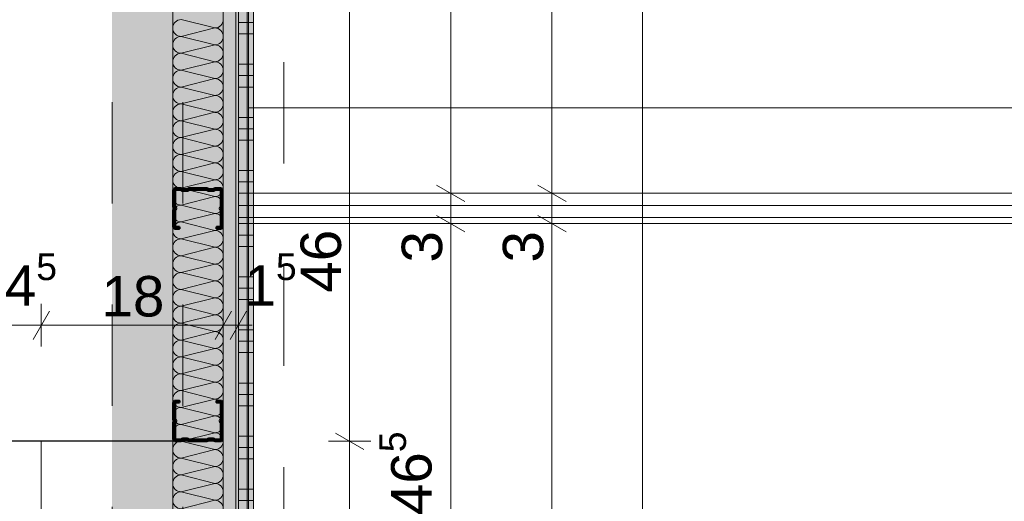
# Model space of a CAD drawing. Header units: metres. Extents: x -3.5 to 65.3, y -10.9 to 16.7.
# Tile 65 of 213: x 40.2 to 41.2, y 1.6 to 2.1. Entities that reach past the tile are written whole.
import ezdxf

# ---------------------------------------------------------------- set-up
doc = ezdxf.new("R2010")
doc.units = ezdxf.units.M
doc.header["$MEASUREMENT"] = 0
for name, pattern in [('Achse', [0.08, 0.04, -0.02, 0, -0.02]), ('DASHED', [0.015, 0.007, -0.008]), ('Untersicht', [0.04, 0.03, -0.01])]:
    doc.linetypes.add(name, pattern=pattern)
for name, color, linetype in [('102 - Bemaßung_ Beschriftung.Detail_ Ausschnitt', 7, 'Continuous'), ('612 - Struktur.Stahlbau', 7, 'Continuous'), ('654 - Abdeckung.Wand Belag', 7, 'Continuous'), ('660 - Unterkonstruktion.Trockenbau', 7, 'Continuous'), ('Neubau_606 - Struktur.Wand Innen Ausbau', 7, 'Continuous'), ('Neubau_612 - Struktur.Stahlbau', 7, 'Continuous'), ('Neubau_650 - Abdeckung.Fußboden Aufbau', 7, 'Continuous'), ('Neubau_653 - Abdeckung.TB Verkofferung', 7, 'Continuous'), ('Neubau_702 - Einrichtung.Möbel Sanitär', 7, 'Continuous'), ('Neubau_802 - HKLSE.Sanitär', 7, 'Continuous')]:
    doc.layers.add(name, color=color, linetype=linetype)
doc.styles.add('ERSTELLTER_STIL_1', font='txt')
doc.dimstyles.new('ERSTELLTER_STIL__1', dxfattribs={"dimtxt": 0.04, "dimasz": 0.02128, "dimexe": 0.18, "dimexo": 0.0625, "dimgap": 0, "dimtad": 1, "dimtih": 1, "dimtoh": 1, "dimzin": 0, "dimdsep": 46, "dimtxsty": 'ERSTELLTER_STIL_1', "dimblk": 'ARROWHEAD_2', "dimblk1": 'ARROWHEAD_2', "dimblk2": 'ARROWHEAD_2', "dimcen": 0.09, "dimse1": 1, "dimse2": 1, "dimclrd": 7, "dimclre": 7, "dimclrt": 7, "dimazin": 0, "dimtfac": 1, "dimtdec": 4, "dimtmove": 0, "dimatfit": 3, "dimfxl": 1, "dimtolj": 1, "dimtzin": 0, "dimarcsym": 0})
doc.dimstyles.new('ERSTELLTER_STIL__2', dxfattribs={"dimtxt": 0.04, "dimasz": 0.02128, "dimexe": 0.18, "dimexo": 0.0625, "dimgap": 0, "dimtad": 1, "dimtih": 1, "dimtoh": 1, "dimzin": 0, "dimdsep": 46, "dimtxsty": 'ERSTELLTER_STIL_1', "dimblk": 'ARROWHEAD_2', "dimblk1": 'ARROWHEAD_2', "dimblk2": 'ARROWHEAD_2', "dimcen": 0.09, "dimse1": 1, "dimse2": 1, "dimclrd": 7, "dimclre": 7, "dimclrt": 7, "dimazin": 0, "dimtfac": 1, "dimtdec": 4, "dimtmove": 2, "dimatfit": 3, "dimfxl": 1, "dimtolj": 1, "dimtzin": 0, "dimarcsym": 0})
doc.dimstyles.new('ERSTELLTER_STIL__3', dxfattribs={"dimtxt": 0.04, "dimasz": 0.02128, "dimexe": 0.18, "dimexo": 0.0625, "dimgap": 0, "dimtad": 1, "dimzin": 0, "dimdsep": 46, "dimtxsty": 'ERSTELLTER_STIL_1', "dimblk": 'ARROWHEAD_2', "dimblk1": 'ARROWHEAD_2', "dimblk2": 'ARROWHEAD_2', "dimcen": 0.09, "dimse1": 1, "dimse2": 1, "dimclrd": 7, "dimclre": 7, "dimclrt": 7, "dimazin": 0, "dimtfac": 1, "dimtdec": 4, "dimtmove": 0, "dimatfit": 3, "dimfxl": 1, "dimtolj": 1, "dimtzin": 0, "dimarcsym": 0})
doc.dimstyles.new('ERSTELLTER_STIL__4', dxfattribs={"dimtxt": 0.04, "dimasz": 0.02128, "dimexe": 0.18, "dimexo": 0.0625, "dimgap": 0, "dimtad": 1, "dimzin": 0, "dimdsep": 46, "dimtxsty": 'ERSTELLTER_STIL_1', "dimblk": 'ARROWHEAD_2', "dimblk1": 'ARROWHEAD_2', "dimblk2": 'ARROWHEAD_2', "dimcen": 0.09, "dimse1": 1, "dimse2": 1, "dimclrd": 7, "dimclre": 7, "dimclrt": 7, "dimazin": 0, "dimtfac": 1, "dimtdec": 4, "dimtmove": 2, "dimatfit": 3, "dimfxl": 1, "dimtolj": 1, "dimtzin": 0, "dimarcsym": 0})
pattern_1 = [(45, (0, 0), (-0.0070710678, 0.0070710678), [0, -0.01])]

# ---------------------------------------------------------------- blocks, each defined once
blk = doc.blocks.new('*X5')
at = {"layer": 'Neubau_606 - Struktur.Wand Innen Ausbau', "color": 7, "linetype": 'Continuous', "lineweight": 5}
for p, q in [((40.38166, 2.08332), (40.34833, 2.09165)), ((40.38166, 2.08332), (40.34833, 2.07499)), ((40.38166, 2.06665), (40.34833, 2.07499)), ((40.38166, 2.06665), (40.34833, 2.05832)), ((40.38166, 2.04999), (40.34833, 2.05832)), ((40.38166, 2.04999), (40.34833, 2.04165)), ((40.38166, 2.03332), (40.34833, 2.04165)), ((40.38166, 2.03332), (40.34833, 2.02499)), ((40.38166, 2.01665), (40.34833, 2.02499)), ((40.38166, 2.01665), (40.34833, 2.00832)), ((40.38166, 1.99999), (40.34833, 2.00832)), ((40.38166, 1.99999), (40.34833, 1.99165)), ((40.38166, 1.98332), (40.34833, 1.99165)), ((40.38166, 1.98332), (40.34833, 1.97499)), ((40.38166, 1.96665), (40.34833, 1.97499)), ((40.38166, 1.96665), (40.34833, 1.95832)), ((40.38166, 1.94999), (40.34833, 1.95832)), ((40.38166, 1.94999), (40.34833, 1.94165)), ((40.38166, 1.93332), (40.34833, 1.94165)), ((40.38166, 1.93332), (40.34833, 1.92499)), ((40.38166, 1.91665), (40.34833, 1.92499)), ((40.38166, 1.91665), (40.34833, 1.90832)), ((40.38166, 1.89999), (40.34833, 1.90832)), ((40.38166, 1.89999), (40.34833, 1.89165)), ((40.38166, 1.88332), (40.34833, 1.89165)), ((40.38166, 1.88332), (40.34833, 1.87499)), ((40.38166, 1.86665), (40.34833, 1.87499)), ((40.38166, 1.86665), (40.34833, 1.85832)), ((40.38166, 1.84999), (40.34833, 1.85832)), ((40.38166, 1.84999), (40.34833, 1.84165)), ((40.38166, 1.83332), (40.34833, 1.84165)), ((40.38166, 1.83332), (40.34833, 1.82499)), ((40.38166, 1.81665), (40.34833, 1.82499)), ((40.38166, 1.81665), (40.34833, 1.80832)), ((40.38166, 1.79999), (40.34833, 1.80832)), ((40.38166, 1.79999), (40.34833, 1.79165)), ((40.38166, 1.78332), (40.34833, 1.79165)), ((40.38166, 1.78332), (40.34833, 1.77499)), ((40.38166, 1.76665), (40.34833, 1.77499)), ((40.38166, 1.76665), (40.34833, 1.75832)), ((40.38166, 1.74999), (40.34833, 1.75832)), ((40.38166, 1.74999), (40.34833, 1.74165)), ((40.38166, 1.73332), (40.34833, 1.74165)), ((40.38166, 1.73332), (40.34833, 1.72499)), ((40.38166, 1.71665), (40.34833, 1.72499)), ((40.38166, 1.71665), (40.34833, 1.70832)), ((40.38166, 1.69999), (40.34833, 1.70832)), ((40.38166, 1.69999), (40.34833, 1.69165)), ((40.38166, 1.68332), (40.34833, 1.69165)), ((40.38166, 1.68332), (40.34833, 1.67499)), ((40.38166, 1.66665), (40.34833, 1.67499)), ((40.38166, 1.66665), (40.34833, 1.65832)), ((40.38166, 1.64999), (40.34833, 1.65832)), ((40.38166, 1.64999), (40.34833, 1.64165)), ((40.38166, 1.63332), (40.34833, 1.64165)), ((40.38166, 1.63332), (40.34833, 1.62499)), ((40.38166, 1.61665), (40.34833, 1.62499)), ((40.38166, 1.61665), (40.34833, 1.60832))]:
    blk.add_line(p, q, dxfattribs=at)
for centre, start, end in [((40.34833, 2.08332), 89.99998, 179.99998), ((40.34833, 2.08332), 179.99998, 269.99998), ((40.38166, 2.09165), 269.99998, 359.99998), ((40.38166, 2.07499), 359.99998, 89.99998), ((40.34833, 2.06665), 89.99998, 179.99998), ((40.38166, 2.07499), 269.99998, 359.99998), ((40.34833, 2.06665), 179.99998, 269.99998), ((40.38166, 2.05832), 359.99998, 89.99998), ((40.34833, 2.04999), 89.99998, 179.99998), ((40.38166, 2.05832), 269.99998, 359.99998), ((40.34833, 2.04999), 179.99998, 269.99998), ((40.38166, 2.04165), 359.99998, 89.99998), ((40.34833, 2.03332), 89.99998, 179.99998), ((40.38166, 2.04165), 269.99998, 359.99998), ((40.34833, 2.03332), 179.99998, 269.99998), ((40.34833, 2.01665), 89.99998, 179.99998), ((40.38166, 2.02499), 359.99998, 89.99998), ((40.38166, 2.02499), 269.99998, 359.99998), ((40.34833, 2.01665), 179.99998, 269.99998), ((40.38166, 2.00832), 359.99998, 89.99998), ((40.34833, 1.99999), 89.99998, 179.99998), ((40.38166, 2.00832), 269.99998, 359.99998), ((40.34833, 1.99999), 179.99998, 269.99998), ((40.38166, 1.99165), 359.99998, 89.99998), ((40.34833, 1.98332), 89.99998, 179.99998), ((40.38166, 1.99165), 269.99998, 359.99998), ((40.34833, 1.98332), 179.99998, 269.99998), ((40.38166, 1.97499), 359.99998, 89.99998), ((40.34833, 1.96665), 89.99998, 179.99998), ((40.34833, 1.96665), 179.99998, 269.99998), ((40.38166, 1.97499), 269.99998, 359.99998), ((40.38166, 1.95832), 359.99998, 89.99998), ((40.34833, 1.94999), 89.99998, 179.99998), ((40.38166, 1.95832), 269.99998, 359.99998), ((40.34833, 1.94999), 179.99998, 269.99998), ((40.38166, 1.94165), 359.99998, 89.99998), ((40.34833, 1.93332), 89.99998, 179.99998), ((40.38166, 1.94165), 269.99998, 359.99998), ((40.34833, 1.93332), 179.99998, 269.99998), ((40.38166, 1.92499), 359.99998, 89.99998), ((40.34833, 1.91665), 89.99998, 179.99998), ((40.38166, 1.92499), 269.99998, 359.99998), ((40.34833, 1.91665), 179.99998, 269.99998), ((40.34833, 1.89999), 89.99998, 179.99998), ((40.38166, 1.90832), 359.99998, 89.99998), ((40.38166, 1.90832), 269.99998, 359.99998), ((40.34833, 1.89999), 179.99998, 269.99998), ((40.38166, 1.89165), 359.99998, 89.99998), ((40.34833, 1.88332), 89.99998, 179.99998), ((40.38166, 1.89165), 269.99998, 359.99998), ((40.34833, 1.88332), 179.99998, 269.99998), ((40.38166, 1.87499), 359.99998, 89.99998), ((40.34833, 1.86665), 89.99998, 179.99998), ((40.38166, 1.87499), 269.99998, 359.99998), ((40.34833, 1.86665), 179.99998, 269.99998), ((40.38166, 1.85832), 359.99998, 89.99998), ((40.34833, 1.84999), 89.99998, 179.99998), ((40.34833, 1.84999), 179.99998, 269.99998), ((40.38166, 1.85832), 269.99998, 359.99998), ((40.38166, 1.84165), 359.99998, 89.99998), ((40.34833, 1.83332), 89.99998, 179.99998), ((40.38166, 1.84165), 269.99998, 359.99998), ((40.34833, 1.83332), 179.99998, 269.99998), ((40.38166, 1.82499), 359.99998, 89.99998), ((40.34833, 1.81665), 89.99998, 179.99998), ((40.38166, 1.82499), 269.99998, 359.99998), ((40.34833, 1.81665), 179.99998, 269.99998), ((40.38166, 1.80832), 359.99998, 89.99998), ((40.34833, 1.79999), 89.99998, 179.99998), ((40.38166, 1.80832), 269.99998, 359.99998), ((40.34833, 1.79999), 179.99998, 269.99998), ((40.34833, 1.78332), 89.99998, 179.99998), ((40.38166, 1.79165), 359.99998, 89.99998), ((40.38166, 1.79165), 269.99998, 359.99998), ((40.34833, 1.78332), 179.99998, 269.99998), ((40.38166, 1.77499), 359.99998, 89.99998), ((40.34833, 1.76665), 89.99998, 179.99998), ((40.38166, 1.77499), 269.99998, 359.99998), ((40.34833, 1.76665), 179.99998, 269.99998), ((40.38166, 1.75832), 359.99998, 89.99998), ((40.34833, 1.74999), 89.99998, 179.99998), ((40.38166, 1.75832), 269.99998, 359.99998), ((40.34833, 1.74999), 179.99998, 269.99998), ((40.38166, 1.74165), 359.99998, 89.99998), ((40.34833, 1.73332), 89.99998, 179.99998), ((40.34833, 1.73332), 179.99998, 269.99998), ((40.38166, 1.74165), 269.99998, 359.99998), ((40.38166, 1.72499), 359.99998, 89.99998), ((40.34833, 1.71665), 89.99998, 179.99998), ((40.38166, 1.72499), 269.99998, 359.99998), ((40.34833, 1.71665), 179.99998, 269.99998), ((40.38166, 1.70832), 359.99998, 89.99998), ((40.34833, 1.69999), 89.99998, 179.99998), ((40.38166, 1.70832), 269.99998, 359.99998), ((40.34833, 1.69999), 179.99998, 269.99998), ((40.38166, 1.69165), 359.99998, 89.99998), ((40.34833, 1.68332), 89.99998, 179.99998), ((40.38166, 1.69165), 269.99998, 359.99998), ((40.34833, 1.68332), 179.99998, 269.99998), ((40.34833, 1.66665), 89.99998, 179.99998), ((40.38166, 1.67499), 359.99998, 89.99998), ((40.38166, 1.67499), 269.99998, 359.99998), ((40.34833, 1.66665), 179.99998, 269.99998), ((40.38166, 1.65832), 359.99998, 89.99998), ((40.34833, 1.64999), 89.99998, 179.99998), ((40.38166, 1.65832), 269.99998, 359.99998), ((40.34833, 1.64999), 179.99998, 269.99998), ((40.38166, 1.64165), 359.99998, 89.99998), ((40.34833, 1.63332), 89.99998, 179.99998), ((40.38166, 1.64165), 269.99998, 359.99998), ((40.34833, 1.63332), 179.99998, 269.99998), ((40.38166, 1.62499), 359.99998, 89.99998), ((40.34833, 1.61665), 89.99998, 179.99998), ((40.34833, 1.61665), 179.99998, 269.99998), ((40.38166, 1.62499), 269.99998, 359.99998), ((40.38166, 1.60832), 359.99998, 89.99998)]:
    blk.add_arc(centre, 0.00833, start, end, dxfattribs=at)
blk = doc.blocks.new('*X98')
at = {"layer": '654 - Abdeckung.Wand Belag', "color": 7, "linetype": 'Continuous', "lineweight": 5}
for p, q in [((40.41375, 2.1), (40.41375, 2.0475)), ((40.405, 2.08875), (40.42, 2.08875)), ((40.405, 2.0775), (40.42, 2.0775)), ((40.405, 2.0475), (40.42, 2.0475)), ((40.41375, 2.0475), (40.41375, 1.995)), ((40.405, 2.03625), (40.42, 2.03625)), ((40.405, 2.025), (40.42, 2.025)), ((40.405, 1.995), (40.42, 1.995)), ((40.41375, 1.995), (40.41375, 1.9425)), ((40.405, 1.98375), (40.42, 1.98375)), ((40.405, 1.9725), (40.42, 1.9725)), ((40.405, 1.9425), (40.42, 1.9425)), ((40.41375, 1.9425), (40.41375, 1.89)), ((40.405, 1.93125), (40.42, 1.93125)), ((40.405, 1.92), (40.42, 1.92)), ((40.405, 1.89), (40.42, 1.89)), ((40.41375, 1.89), (40.41375, 1.8375)), ((40.405, 1.87875), (40.42, 1.87875)), ((40.405, 1.8675), (40.42, 1.8675)), ((40.405, 1.8375), (40.42, 1.8375)), ((40.41375, 1.8375), (40.41375, 1.785)), ((40.405, 1.82625), (40.42, 1.82625)), ((40.405, 1.815), (40.42, 1.815)), ((40.405, 1.785), (40.42, 1.785)), ((40.41375, 1.785), (40.41375, 1.7325)), ((40.405, 1.77375), (40.42, 1.77375)), ((40.405, 1.7625), (40.42, 1.7625)), ((40.405, 1.7325), (40.42, 1.7325)), ((40.41375, 1.7325), (40.41375, 1.68)), ((40.405, 1.72125), (40.42, 1.72125)), ((40.405, 1.71), (40.42, 1.71)), ((40.405, 1.68), (40.42, 1.68)), ((40.41375, 1.68), (40.41375, 1.6275)), ((40.405, 1.66875), (40.42, 1.66875)), ((40.405, 1.6575), (40.42, 1.6575)), ((40.405, 1.6275), (40.42, 1.6275)), ((40.41375, 1.6275), (40.41375, 1.575)), ((40.405, 1.61625), (40.42, 1.61625))]:
    blk.add_line(p, q, dxfattribs=at)
blk = doc.blocks.new('*D218')
at = {"layer": '102 - Bemaßung_ Beschriftung.Detail_ Ausschnitt', "color": 7, "linetype": 'Continuous', "lineweight": 5}
for p, q in [((40.71498, 0.96), (40.71498, 1.89)), ((40.70098, 0.96808), (40.72898, 0.95192)), ((40.73598, 0.96), (40.69398, 0.96)), ((40.71498, 0.93), (40.71498, 0.96)), ((40.70098, 0.93808), (40.72898, 0.92192)), ((40.73598, 0.93), (40.69398, 0.93))]:
    blk.add_line(p, q, dxfattribs=at)
blk = doc.blocks.new('ARROWHEAD_2')
at = {"color": 0, "linetype": 'Continuous', "lineweight": 0}
for p, q in [((-0.378, -0.655), (0.378, 0.655)), ((0, 0), (-1, 0))]:
    blk.add_line(p, q, dxfattribs=at)
blk = doc.blocks.new('*D219')
at = {"layer": '102 - Bemaßung_ Beschriftung.Detail_ Ausschnitt', "color": 7, "linetype": 'Continuous', "lineweight": 5}
for p, q in [((40.73598, 1.89), (40.69398, 1.89)), ((40.70098, 1.89808), (40.72898, 1.88192)), ((40.71498, 0.96), (40.71498, 1.89)), ((40.70098, 0.96808), (40.72898, 0.95192))]:
    blk.add_line(p, q, dxfattribs=at)
at = {"layer": '102 - Bemaßung_ Beschriftung.Detail_ Ausschnitt', "color": 7, "lineweight": 5, "char_height": 0.04, "attachment_point": 7, "rotation": 90, "style": 'ERSTELLTER_STIL_1'}
for s, insert in [('\\A1;{\\pql;\\fArial|b0|i0|c0|p38;3}', (40.70698, 1.85155)), ('\\A1;{\\pql;\\fArial|b0|i0|c0|p38;93}', (40.70698, 1.37947))]:
    blk.add_mtext(s, dxfattribs=dict(at, insert=insert))
blk = doc.blocks.new('*D220')
at = {"layer": '102 - Bemaßung_ Beschriftung.Detail_ Ausschnitt', "color": 7, "linetype": 'Continuous', "lineweight": 5}
for p, q in [((40.70098, 1.92808), (40.72898, 1.91192)), ((40.73598, 1.92), (40.69398, 1.92)), ((40.71498, 1.89), (40.71498, 1.92)), ((40.73598, 1.89), (40.69398, 1.89)), ((40.70098, 1.89808), (40.72898, 1.88192))]:
    blk.add_line(p, q, dxfattribs=at)
blk = doc.blocks.new('*D221')
at = {"layer": '102 - Bemaßung_ Beschriftung.Detail_ Ausschnitt', "color": 7, "linetype": 'Continuous', "lineweight": 5}
for p, q in [((40.70098, 2.85808), (40.72898, 2.84192)), ((40.73598, 2.85), (40.69398, 2.85)), ((40.71498, 1.92), (40.71498, 2.85)), ((40.70098, 1.92808), (40.72898, 1.91192)), ((40.73598, 1.92), (40.69398, 1.92))]:
    blk.add_line(p, q, dxfattribs=at)
at = {"layer": '102 - Bemaßung_ Beschriftung.Detail_ Ausschnitt', "color": 7, "lineweight": 5, "char_height": 0.04, "attachment_point": 7, "rotation": 90, "style": 'ERSTELLTER_STIL_1'}
for s, insert in [('\\A1;{\\pql;\\fArial|b0|i0|c0|p38;3}', (40.70698, 2.81155)), ('\\A1;{\\pql;\\fArial|b0|i0|c0|p38;93}', (40.70698, 2.33947))]:
    blk.add_mtext(s, dxfattribs=dict(at, insert=insert))
blk = doc.blocks.new('*D229')
at = {"layer": '102 - Bemaßung_ Beschriftung.Detail_ Ausschnitt', "color": 7, "linetype": 'Continuous', "lineweight": 5}
for p, q in [((40.53598, 1.67497), (40.49398, 1.67497)), ((40.50098, 1.68305), (40.52898, 1.66689)), ((40.51498, 1.17497), (40.51498, 1.67497)), ((40.50098, 1.18305), (40.52898, 1.16689)), ((40.53598, 1.17497), (40.49398, 1.17497))]:
    blk.add_line(p, q, dxfattribs=at)
at = {"layer": '102 - Bemaßung_ Beschriftung.Detail_ Ausschnitt', "color": 7, "lineweight": 5, "insert": (40.50698, 1.39462), "char_height": 0.04, "attachment_point": 7, "rotation": 90, "style": 'ERSTELLTER_STIL_1'}
blk.add_mtext('\\A1;{\\pql;\\fArial|b0|i0|c0|p38;50}', dxfattribs=at)
blk = doc.blocks.new('*D230')
at = {"layer": '102 - Bemaßung_ Beschriftung.Detail_ Ausschnitt', "color": 7, "linetype": 'Continuous', "lineweight": 5}
for p, q in [((40.50098, 2.14305), (40.52898, 2.12689)), ((40.53598, 2.13497), (40.49398, 2.13497)), ((40.51498, 1.67497), (40.51498, 2.13497)), ((40.53598, 1.67497), (40.49398, 1.67497)), ((40.50098, 1.68305), (40.52898, 1.66689))]:
    blk.add_line(p, q, dxfattribs=at)
at = {"layer": '102 - Bemaßung_ Beschriftung.Detail_ Ausschnitt', "color": 7, "lineweight": 5, "insert": (40.50698, 1.82179), "char_height": 0.04, "attachment_point": 7, "rotation": 90, "style": 'ERSTELLTER_STIL_1'}
blk.add_mtext('\\A1;{\\pql;\\fArial|b0|i0|c0|p38;46}', dxfattribs=at)
blk = doc.blocks.new('*D241')
at = {"layer": '102 - Bemaßung_ Beschriftung.Detail_ Ausschnitt', "color": 7, "linetype": 'Continuous', "lineweight": 5}
for p, q in [((40.63598, 1.89), (40.59398, 1.89)), ((40.60098, 1.89808), (40.62898, 1.88192)), ((40.61498, 1.42497), (40.61498, 1.89)), ((40.60098, 1.43305), (40.62898, 1.41689)), ((40.63598, 1.42497), (40.59398, 1.42497))]:
    blk.add_line(p, q, dxfattribs=at)
at = {"layer": '102 - Bemaßung_ Beschriftung.Detail_ Ausschnitt', "color": 7, "lineweight": 5, "char_height": 0.04, "attachment_point": 7, "rotation": 90, "style": 'ERSTELLTER_STIL_1'}
for s, insert in [('\\A1;{\\pql;\\fArial|b0|i0|c0|p38;3}', (40.60698, 1.85155)), ('\\A1;{\\pql;\\fArial|b0|i0|c0|p38;46\\fArial|b0|i0|c0|p38;\\A1{\\H.66x;\\S5^  ;}}', (40.60763, 1.60194))]:
    blk.add_mtext(s, dxfattribs=dict(at, insert=insert))
blk = doc.blocks.new('*D242')
at = {"layer": '102 - Bemaßung_ Beschriftung.Detail_ Ausschnitt', "color": 7, "linetype": 'Continuous', "lineweight": 5}
for p, q in [((40.60098, 1.92808), (40.62898, 1.91192)), ((40.63598, 1.92), (40.59398, 1.92)), ((40.61498, 1.89), (40.61498, 1.92)), ((40.63598, 1.89), (40.59398, 1.89)), ((40.60098, 1.89808), (40.62898, 1.88192))]:
    blk.add_line(p, q, dxfattribs=at)
blk = doc.blocks.new('*D243')
at = {"layer": '102 - Bemaßung_ Beschriftung.Detail_ Ausschnitt', "color": 7, "linetype": 'Continuous', "lineweight": 5}
for p, q in [((40.60098, 2.39305), (40.62898, 2.37689)), ((40.63598, 2.38497), (40.59398, 2.38497)), ((40.61498, 1.92), (40.61498, 2.38497)), ((40.60098, 1.92808), (40.62898, 1.91192)), ((40.63598, 1.92), (40.59398, 1.92))]:
    blk.add_line(p, q, dxfattribs=at)
at = {"layer": '102 - Bemaßung_ Beschriftung.Detail_ Ausschnitt', "color": 7, "lineweight": 5, "insert": (40.60763, 2.11211), "char_height": 0.04, "attachment_point": 7, "rotation": 90, "style": 'ERSTELLTER_STIL_1'}
blk.add_mtext('\\A1;{\\pql;\\fArial|b0|i0|c0|p38;46\\fArial|b0|i0|c0|p38;\\A1{\\H.66x;\\S5^  ;}}', dxfattribs=at)
blk = doc.blocks.new('*D285')
at = {"layer": '102 - Bemaßung_ Beschriftung.Detail_ Ausschnitt', "color": 7, "linetype": 'Continuous', "lineweight": 5}
for p, q in [((39.85599, 3.81808), (39.88399, 3.80192)), ((39.89099, 3.81), (39.84899, 3.81)), ((39.86999, 0.255), (39.86999, 3.81)), ((39.85599, 0.26308), (39.88399, 0.24692)), ((39.89099, 0.255), (39.84899, 0.255))]:
    blk.add_line(p, q, dxfattribs=at)
at = {"layer": '102 - Bemaßung_ Beschriftung.Detail_ Ausschnitt', "color": 7, "lineweight": 5, "insert": (39.86975, 1.96927), "char_height": 0.04, "attachment_point": 7, "rotation": 90, "style": 'ERSTELLTER_STIL_1'}
blk.add_mtext('\\A1;{\\pql;\\fArial|b0|i0|c0|p38;3,55\\fArial|b0|i0|c0|p38;\\A1{\\H.66x;\\S5^  ;}}', dxfattribs=at)
blk = doc.blocks.new('*D351')
at = {"layer": '102 - Bemaßung_ Beschriftung.Detail_ Ausschnitt', "color": 7, "linetype": 'Continuous', "lineweight": 5}
for p, q in [((40.17308, 1.80366), (40.15691, 1.77566)), ((40.165, 1.76866), (40.165, 1.81066)), ((40.21808, 1.80366), (40.20191, 1.77566)), ((40.20999, 1.76866), (40.20999, 1.81066)), ((40.165, 1.78966), (40.20999, 1.78966))]:
    blk.add_line(p, q, dxfattribs=at)
at = {"layer": '102 - Bemaßung_ Beschriftung.Detail_ Ausschnitt', "color": 7, "lineweight": 5, "insert": (40.17405, 1.79722), "char_height": 0.04, "attachment_point": 7, "style": 'ERSTELLTER_STIL_1'}
blk.add_mtext('\\A1;{\\pql;\\fArial|b0|i0|c0|p38;4\\fArial|b0|i0|c0|p38;\\A1{\\H.66x;\\S5^  ;}}', dxfattribs=at)
blk = doc.blocks.new('*D352')
at = {"layer": '102 - Bemaßung_ Beschriftung.Detail_ Ausschnitt', "color": 7, "linetype": 'Continuous', "lineweight": 5}
for p, q in [((40.21808, 1.80366), (40.20191, 1.77566)), ((40.20999, 1.76866), (40.20999, 1.81066)), ((40.38191, 1.77566), (40.39808, 1.80366)), ((40.38999, 1.76866), (40.38999, 1.81066)), ((40.20999, 1.78966), (40.38999, 1.78966))]:
    blk.add_line(p, q, dxfattribs=at)
at = {"layer": '102 - Bemaßung_ Beschriftung.Detail_ Ausschnitt', "color": 7, "lineweight": 5, "insert": (40.26964, 1.79766), "char_height": 0.04, "attachment_point": 7, "style": 'ERSTELLTER_STIL_1'}
blk.add_mtext('\\A1;{\\pql;\\fArial|b0|i0|c0|p38;18}', dxfattribs=at)
blk = doc.blocks.new('*D353')
at = {"layer": '102 - Bemaßung_ Beschriftung.Detail_ Ausschnitt', "color": 7, "linetype": 'Continuous', "lineweight": 5}
for p, q in [((40.38191, 1.77566), (40.39808, 1.80366)), ((40.38999, 1.76866), (40.38999, 1.81066)), ((40.41308, 1.80366), (40.39691, 1.77566)), ((40.40499, 1.76866), (40.40499, 1.81066)), ((40.38999, 1.78966), (40.40499, 1.78966)), ((40.40499, 1.78966), (40.41869, 1.78966))]:
    blk.add_line(p, q, dxfattribs=at)
at = {"layer": '102 - Bemaßung_ Beschriftung.Detail_ Ausschnitt', "color": 7, "lineweight": 5, "insert": (40.41102, 1.79722), "char_height": 0.04, "attachment_point": 7, "style": 'ERSTELLTER_STIL_1'}
blk.add_mtext('\\A1;{\\pql;\\fArial|b0|i0|c0|p38;1\\fArial|b0|i0|c0|p38;\\A1{\\H.66x;\\S5^  ;}}', dxfattribs=at)
blk = doc.blocks.new('*D394')
at = {"layer": '102 - Bemaßung_ Beschriftung.Detail_ Ausschnitt', "color": 7, "linetype": 'Continuous', "lineweight": 5}
for p, q in [((40.41499, 0.9763), (40.41499, 1.0183)), ((40.80399, 0.9763), (40.80399, 1.0183)), ((40.42308, 1.0113), (40.40691, 0.9833)), ((40.81207, 1.0113), (40.79591, 0.9833)), ((40.4013, 0.9973), (40.41499, 0.9973)), ((40.41499, 0.9973), (40.80399, 0.9973))]:
    blk.add_line(p, q, dxfattribs=at)
at = {"layer": '102 - Bemaßung_ Beschriftung.Detail_ Ausschnitt', "color": 7, "lineweight": 5, "insert": (40.63051, 1.00461), "char_height": 0.04, "attachment_point": 7, "style": 'ERSTELLTER_STIL_1'}
blk.add_mtext('\\A1;{\\pql;\\fArial|b0|i0|c0|p38;38\\fArial|b0|i0|c0|p38;\\A1{\\H.66x;\\S9^  ;}}', dxfattribs=at)
blk = doc.blocks.new('*D395')
at = {"layer": '102 - Bemaßung_ Beschriftung.Detail_ Ausschnitt', "color": 7, "linetype": 'Continuous', "lineweight": 5}
for p, q in [((40.80399, 0.9763), (40.80399, 1.0183)), ((41.40599, 0.9763), (41.40599, 1.0183)), ((40.81207, 1.0113), (40.79591, 0.9833)), ((41.41407, 1.0113), (41.39791, 0.9833)), ((40.80399, 0.9973), (41.40599, 0.9973))]:
    blk.add_line(p, q, dxfattribs=at)
at = {"layer": '102 - Bemaßung_ Beschriftung.Detail_ Ausschnitt', "color": 7, "lineweight": 5, "insert": (41.06462, 1.00464), "char_height": 0.04, "attachment_point": 7, "style": 'ERSTELLTER_STIL_1'}
blk.add_mtext('\\A1;{\\pql;\\fArial|b0|i0|c0|p38;60\\fArial|b0|i0|c0|p38;\\A1{\\H.66x;\\S2^  ;}}', dxfattribs=at)

msp = doc.modelspace()

# ---------------------------------------------------------------- hatches: boundary and pattern name
at = {"layer": '612 - Struktur.Stahlbau', "linetype": 'Continuous', "lineweight": 0, "true_color": 0x30307f}
msp.add_hatch(color=177, dxfattribs=at).paths.add_polyline_path([(40.28, 5.18998), (40.42, 5.18998), (40.42, 0.70998), (40.28, 0.70998)])
at = {"layer": 'Neubau_606 - Struktur.Wand Innen Ausbau', "linetype": 'Continuous', "lineweight": 0, "true_color": 0x000000}
h = msp.add_hatch(dxfattribs=at)
h.set_pattern_fill('Gips_0001', color=18, style=0, pattern_type=2)
h.set_pattern_definition(pattern_1)
h.paths.add_polyline_path([(40.40249, 0.255), (40.40249, 3.81), (40.38999, 3.81), (40.38999, 0.255)])
h = msp.add_hatch(dxfattribs=at)
h.set_pattern_fill('Gips_0001', color=18, style=0, pattern_type=2)
h.set_pattern_definition(pattern_1)
h.paths.add_polyline_path([(40.41499, 0.255), (40.41499, 3.81), (40.40249, 3.81), (40.40249, 0.255)])
at = {"layer": 'Neubau_650 - Abdeckung.Fußboden Aufbau', "linetype": 'Continuous', "lineweight": 13, "true_color": 0xafafaf}
h = msp.add_hatch(dxfattribs=at)
h.set_pattern_fill('Raster_60x60_Fuge_2mm_0001', color=253, style=0, pattern_type=2)
h.set_pattern_definition([(0, (42.61, 3.81), (0, 0.602), []), (90, (42.61, 3.81), (-0.602, 0), [])])
h.paths.add_polyline_path([(42.32499, 3.81), (40.41499, 3.81), (40.41499, 0.255), (43.54499, 0.255), (43.54499, 0.33, -0.414214), (43.49499, 0.28, -0.414214), (43.44499, 0.33, -0.414214), (43.39499, 0.28, -0.414214), (43.34499, 0.33, -0.414214), (43.39499, 0.38, -0.414214), (43.44499, 0.33, -0.414214), (43.49499, 0.38, -0.414214), (43.54499, 0.33), (43.54499, 3.81), (43.20999, 3.81), (43.20999, 3.935), (42.32499, 3.935)])
at = {"layer": 'Neubau_702 - Einrichtung.Möbel Sanitär', "linetype": 'Continuous', "lineweight": 0, "true_color": 0x000000}
h = msp.add_hatch(dxfattribs=at)
h.set_pattern_fill('Holz__Sperrholz_1_0001', color=18, style=0, pattern_type=2)
h.set_pattern_definition([(0, (0, 0), (0, 0.0120000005), [])])
h.paths.add_polyline_path([(40.40499, 1.89), (41.85497, 1.89), (41.85497, 1.92), (40.40499, 1.92)])

# ---------------------------------------------------------------- linework, layer by layer
at = {"layer": '654 - Abdeckung.Wand Belag', "color": 7, "linetype": 'Continuous', "lineweight": 5, "flags": 128}
for points in [[(40.405, 3.81), (40.405, 0.255)], [(40.42, 0.27), (40.42, 3.795)]]:
    msp.add_lwpolyline(points, dxfattribs=at)
at = {"layer": '660 - Unterkonstruktion.Trockenbau', "color": 7, "linetype": 'Continuous', "lineweight": 50, "flags": 128}
for points in [[(40.34659, 1.88675), (40.34659, 1.885), (40.34259, 1.885, -0.414214), (40.34059, 1.887), (40.34059, 1.90305, -0.267949), (40.34159, 1.90478, 0.57735), (40.34159, 1.90522, -0.267949), (40.34059, 1.90695), (40.34059, 1.923, -0.414214), (40.34259, 1.925), (40.34809, 1.925, -0.250492), (40.34976, 1.92411, 0.250492), (40.34996, 1.924), (40.35422, 1.924, 0.250492), (40.35443, 1.92411, -0.250492), (40.35609, 1.925), (40.37389, 1.925, -0.250492), (40.37556, 1.92411, 0.250492), (40.37576, 1.924), (40.38002, 1.924, 0.250492), (40.38023, 1.92411, -0.250492), (40.38189, 1.925), (40.38739, 1.925, -0.414214), (40.38939, 1.923), (40.38939, 1.90695, -0.267949), (40.38839, 1.90522, 0.57735), (40.38839, 1.90478, -0.267949), (40.38939, 1.90305), (40.38939, 1.887, -0.414214), (40.38739, 1.885), (40.38339, 1.885), (40.38339, 1.88675), (40.38739, 1.88675, 0.414214), (40.38764, 1.887), (40.38764, 1.90305, 0.267949), (40.38752, 1.90327, -0.57735), (40.38752, 1.90673, 0.267949), (40.38764, 1.90695), (40.38764, 1.923, 0.414214), (40.38739, 1.92325), (40.38189, 1.92325, 0.250492), (40.38169, 1.92314, -0.250492), (40.38002, 1.92225), (40.37576, 1.92225, -0.250492), (40.3741, 1.92314, 0.250492), (40.37389, 1.92325), (40.35609, 1.92325, 0.250492), (40.35589, 1.92314, -0.250492), (40.35422, 1.92225), (40.34996, 1.92225, -0.250492), (40.3483, 1.92314, 0.250492), (40.34809, 1.92325), (40.34259, 1.92325, 0.414214), (40.34234, 1.923), (40.34234, 1.90695, 0.267949), (40.34247, 1.90673, -0.57735), (40.34247, 1.90327, 0.267949), (40.34234, 1.90305), (40.34234, 1.887, 0.414214), (40.34259, 1.88675)], [(40.34659, 1.71322), (40.34659, 1.71497), (40.34259, 1.71497, 0.414214), (40.34059, 1.71297), (40.34059, 1.69692, 0.267949), (40.34159, 1.69519, -0.57735), (40.34159, 1.69476, 0.267949), (40.34059, 1.69302), (40.34059, 1.67697, 0.414214), (40.34259, 1.67497), (40.34809, 1.67497, 0.250492), (40.34976, 1.67586, -0.250492), (40.34996, 1.67597), (40.35422, 1.67597, -0.250492), (40.35443, 1.67586, 0.250492), (40.35609, 1.67497), (40.37389, 1.67497, 0.250492), (40.37556, 1.67586, -0.250492), (40.37576, 1.67597), (40.38002, 1.67597, -0.250492), (40.38023, 1.67586, 0.250492), (40.38189, 1.67497), (40.38739, 1.67497, 0.414214), (40.38939, 1.67697), (40.38939, 1.69302, 0.267949), (40.38839, 1.69476, -0.57735), (40.38839, 1.69519, 0.267949), (40.38939, 1.69692), (40.38939, 1.71297, 0.414214), (40.38739, 1.71497), (40.38339, 1.71497), (40.38339, 1.71322), (40.38739, 1.71322, -0.414214), (40.38764, 1.71297), (40.38764, 1.69692, -0.267949), (40.38752, 1.6967, 0.57735), (40.38752, 1.69324, -0.267949), (40.38764, 1.69302), (40.38764, 1.67697, -0.414214), (40.38739, 1.67672), (40.38189, 1.67672, -0.250492), (40.38169, 1.67683, 0.250492), (40.38002, 1.67772), (40.37576, 1.67772, 0.250492), (40.3741, 1.67683, -0.250492), (40.37389, 1.67672), (40.35609, 1.67672, -0.250492), (40.35589, 1.67683, 0.250492), (40.35422, 1.67772), (40.34996, 1.67772, 0.250492), (40.3483, 1.67683, -0.250492), (40.34809, 1.67672), (40.34259, 1.67672, -0.414214), (40.34234, 1.67697), (40.34234, 1.69302, -0.267949), (40.34247, 1.69324, 0.57735), (40.34247, 1.6967, -0.267949), (40.34234, 1.69692), (40.34234, 1.71297, -0.414214), (40.34259, 1.71322)]]:
    msp.add_lwpolyline(points, format="xyb", close=True, dxfattribs=at)
at = {"layer": '660 - Unterkonstruktion.Trockenbau', "color": 7, "linetype": 'Continuous', "lineweight": 25}
msp.add_lwpolyline([(40.38998, 1.67497), (40.17498, 1.67497)], dxfattribs=at)
at = {"layer": 'Neubau_606 - Struktur.Wand Innen Ausbau', "color": 1, "linetype": 'Continuous', "lineweight": 5}
for p, q in [((40.38999, 0.255), (40.38999, 3.81)), ((40.40249, 0.255), (40.40249, 3.81))]:
    msp.add_line(p, q, dxfattribs=at)
at = {"layer": 'Neubau_606 - Struktur.Wand Innen Ausbau', "color": 1, "linetype": 'Continuous', "lineweight": 5, "flags": 128}
for points in [[(40.33999, 3.81), (40.33999, 0.255)], [(40.41499, 0.255), (40.41499, 3.81)]]:
    msp.add_lwpolyline(points, dxfattribs=at)
at = {"layer": 'Neubau_612 - Struktur.Stahlbau', "color": 1, "linetype": 'Untersicht', "lineweight": 13}
for p, q in [((40.28, 0.70998), (40.28, 5.18998)), ((40.42, 0.70998), (40.42, 5.18998))]:
    msp.add_line(p, q, dxfattribs=at)
at = {"layer": 'Neubau_612 - Struktur.Stahlbau', "color": 1, "linetype": 'Achse', "lineweight": 9}
msp.add_line((40.35, 0.70998), (40.35, 5.18998), dxfattribs=at)
at = {"layer": 'Neubau_650 - Abdeckung.Fußboden Aufbau', "color": 1, "linetype": 'Continuous', "lineweight": 13, "flags": 128}
msp.add_lwpolyline([(43.54499, 0.32981), (43.54499, 0.255), (40.41499, 0.255), (40.41499, 3.81), (42.32499, 3.81), (42.32499, 3.935)], dxfattribs=at)
at = {"layer": 'Neubau_653 - Abdeckung.TB Verkofferung', "color": 1, "linetype": 'Untersicht', "lineweight": 9}
msp.add_line((40.44997, 0.74948), (40.44997, 5.05048), dxfattribs=at)
at = {"layer": 'Neubau_702 - Einrichtung.Möbel Sanitär', "color": 1, "linetype": 'Continuous', "lineweight": 18, "flags": 128}
for points in [[(41.85497, 1.92), (40.40499, 1.92)], [(40.40499, 1.92), (40.40499, 1.89)], [(40.40499, 1.89), (41.85497, 1.89)]]:
    msp.add_lwpolyline(points, dxfattribs=at)
at = {"layer": 'Neubau_802 - HKLSE.Sanitär', "color": 1, "linetype": 'Continuous', "lineweight": 9}
for p, q in [((40.20999, 1.67497), (40.20999, 1.17497)), ((40.38999, 1.67497), (40.20999, 1.67497)), ((40.38999, 1.67497), (40.38999, 1.17497))]:
    msp.add_line(p, q, dxfattribs=at)
at = {"layer": 'Neubau_802 - HKLSE.Sanitär', "color": 1, "linetype": 'DASHED', "lineweight": 9, "flags": 128}
for points in [[(40.20999, 1.67497), (40.20999, 1.17497)], [(40.38999, 1.67497), (40.20999, 1.67497)], [(40.38999, 1.17497), (40.38999, 1.67497)]]:
    msp.add_lwpolyline(points, dxfattribs=at)

# ---------------------------------------------------------------- block references
at = {"layer": '654 - Abdeckung.Wand Belag', "color": 7, "lineweight": 5}
msp.add_blockref('*X98', (0, 0), dxfattribs=at)
at = {"layer": 'Neubau_606 - Struktur.Wand Innen Ausbau', "color": 1, "lineweight": 13}
msp.add_blockref('*X5', (0, 0), dxfattribs=at)

# ---------------------------------------------------------------- dimensions: what is measured, and where the dimension line sits
at = {"layer": '102 - Bemaßung_ Beschriftung.Detail_ Ausschnitt', "color": 7, "linetype": 'Continuous', "lineweight": 5}
for base, p1, p2, dimstyle, picture, middle in [((40.20999, 1.78966), (40.165, 4.53249), (40.20999, 2.63497), 'ERSTELLTER_STIL__2', '*D351', (40.24332, 1.81766)), ((40.80399, 0.9973), (40.41499, 3.81), (40.80399, 3.20799), 'ERSTELLTER_STIL__2', '*D394', (40.71503, 1.0253)), ((41.40599, 0.9973), (40.80399, 3.20799), (41.40599, 3.208), 'ERSTELLTER_STIL__1', '*D395', (41.14914, 1.0253)), ((40.38999, 1.78966), (40.20999, 2.63497), (40.38999, 1.67497), 'ERSTELLTER_STIL__1', '*D352', (40.30013, 1.81766)), ((40.4049936, 1.789655), (40.3899939, 1.6749718), (40.4049936, 1.8900001), 'ERSTELLTER_STIL__2', '*D353', (40.4802889, 1.817655))]:
    dim = msp.add_linear_dim(base=base, p1=p1, p2=p2, dimstyle=dimstyle, dxfattribs=at)
    dim.commit()
    dim.dimension.update_dxf_attribs({"geometry": picture, "text_midpoint": middle, "dimtype": 160})
for base, p1, p2, dimstyle, picture, middle in [((39.869989, 3.810001), (40.339993, 0.255), (40.164994, 3.810001), 'ERSTELLTER_STIL__3', '*D285', (39.841989, 2.075249)), ((40.71498, 2.85), (40.40499, 1.92), (40.40499, 2.85), 'ERSTELLTER_STIL__3', '*D221', (40.68698, 2.36996)), ((40.61498, 2.38497), (41.12998, 1.92), (40.98, 2.38497), 'ERSTELLTER_STIL__3', '*D243', (40.58698, 2.19663)), ((40.51498, 2.13497), (40.20999, 1.67497), (40.20999, 2.13497), 'ERSTELLTER_STIL__4', '*D230', (40.48698, 1.85229)), ((40.71498, 1.92), (40.40499, 1.89), (40.40499, 1.92), 'ERSTELLTER_STIL__3', '*D220', (40.68698, 1.8668)), ((40.61498, 1.92), (41.12998, 1.89), (41.12998, 1.92), 'ERSTELLTER_STIL__3', '*D242', (40.58698, 1.8668)), ((40.71498, 1.89), (40.405, 0.96), (40.40499, 1.89), 'ERSTELLTER_STIL__3', '*D219', (40.68698, 1.40996)), ((40.71498, 0.96), (40.405, 0.93), (40.405, 0.96), 'ERSTELLTER_STIL__3', '*D218', (40.68698, 0.9068)), ((40.61498, 1.89), (40.98, 1.42497), (41.12998, 1.89), 'ERSTELLTER_STIL__3', '*D241', (40.58698, 1.68646)), ((40.51498, 1.67497), (40.20999, 1.17497), (40.20999, 1.67497), 'ERSTELLTER_STIL__3', '*D229', (40.48698, 1.42511))]:
    dim = msp.add_linear_dim(base=base, p1=p1, p2=p2, angle=90, dimstyle=dimstyle, dxfattribs=at)
    dim.commit()
    dim.dimension.update_dxf_attribs({"geometry": picture, "text_midpoint": middle, "dimtype": 160, "text_rotation": 90})

doc.saveas('drawing.dxf')
